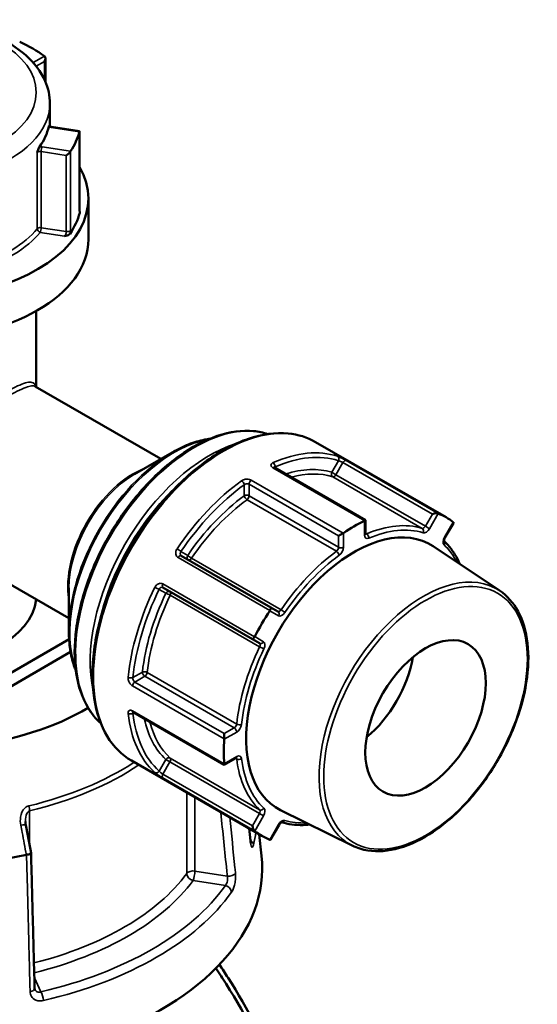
# Model space of a CAD drawing. Header units: millimetres. Extents: x 0 to 926, y 0 to 950.
# Tile 16 of 16: x 742 to 818, y 806 to 950. Entities that reach past the tile are written whole.
import ezdxf

# ---------------------------------------------------------------- set-up
doc = ezdxf.new("R2010")
doc.units = ezdxf.units.MM
doc.layers.add('Visible (ANSI)', color=7, linetype='Continuous', lineweight=50)
doc.layers.add('Visible Narrow (ANSI)', color=7, linetype='Continuous', lineweight=35)

msp = doc.modelspace()

# ---------------------------------------------------------------- linework, layer by layer
at = {"layer": 'Visible (ANSI)'}
for p, q in [((745.925, 944.716), (745.925, 941.278)), ((746.591, 938.058), (746.591, 934.73)), ((750.919, 934.026), (746.833, 934.659)), ((750.953, 922.407), (750.953, 933.987)), ((752.241, 924.137), (752.241, 918.135)), ((744.591, 907.621), (744.591, 896.451)), ((762.868, 885.899), (744.416, 896.552)), ((804.701, 877.335), (785.566, 888.382)), ((759.018, 883.676), (764.538, 886.863)), ((792.903, 876.906), (779.529, 884.627)), ((792.784, 876.838), (792.903, 876.906)), ((792.903, 874.926), (792.903, 876.906)), ((804.549, 874.348), (805.788, 876.496)), ((789.614, 875.007), (788.938, 874.617)), ((749.368, 862.516), (730.916, 873.169)), ((812.565, 866.571), (802.796, 873.08)), ((778.993, 864.118), (765.869, 871.695)), ((749.368, 866.962), (749.368, 860.588)), ((763.169, 867.019), (776.293, 859.442)), ((780.028, 863.52), (778.993, 864.118)), ((734.277, 850.712), (749.401, 859.444)), ((776.293, 859.442), (777.328, 858.844)), ((734.277, 848.711), (749.615, 857.567)), ((758.799, 848.723), (772.173, 841.002)), ((772.173, 845.58), (772.173, 844.799)), ((777.701, 830.57), (758.566, 841.617)), ((772.173, 841.002), (773.888, 841.992)), ((772.173, 841.138), (772.173, 841.002)), ((790.955, 829.141), (780.434, 834.347)), ((778.972, 830.048), (780.211, 832.195)), ((777.305, 830.798), (777.643, 827.648))]:
    msp.add_line(p, q, dxfattribs=at)
for centre, major_axis, ratio, start_param, end_param in [((726.741, 936.139), (24.5, 0), 0.5773503, 0.6807173, 0.890079), ((745.425, 944.428), (-0.354, -0.612), 0.5773503, 1.5707963, 3.0347227), ((726.741, 936.139), (19.85, 0), 0.5773503, 5.888635, 6.1541368), ((726.741, 936.139), (24.5, 0), 0.5773503, 5.916705, 6.1260668), ((750.453, 933.593), (0.491, 0.421), 0.218386, 5.9431984, 6.4682428), ((749.128, 930.737), (-0.491, -0.421), 0.218386, 1.1239395, 2.5878658), ((726.741, 924.137), (25.5, 0), 0.5773503, 2.8224709, 6.6023071), ((726.741, 924.137), (24.5, 0), 0.5773503, 5.9088999, 6.1338719), ((726.741, 918.135), (25.5, 0), 0.5773503, 3.1415927, 6.2831853), ((726.741, 863.834), (-35.749, 0), 0.5773503, 5.2351943, 8.6466792), ((802.951, 877.662), (-0.651, -0.174), 0.3178372, 3.532447, 5.0201288), ((791.201, 853.953), (13.5, 23.383), 0.5773503, 6.2016134, 6.3647572), ((791.201, 853.953), (13.5, 23.383), 0.5773503, 0.7038262, 0.8669701), ((805.151, 876.392), (0.651, 0.174), 0.3178372, 5.9754455, 6.5078106), ((791.201, 853.953), (-11.189, -19.38), 0.5773503, 3.1045263, 6.3202517), ((726.741, 865.835), (17.85, 0), 0.5773503, 3.1415927, 6.2301951), ((791.201, 853.953), (13.5, 23.383), 0.5773503, 1.4892244, 1.6523682), ((778.743, 863.685), (0.25, 0.433), 0.2391463, 4.7955035, 6.2831853), ((776.543, 859.875), (-0.25, -0.433), 0.2391463, 0, 1.4876818), ((791.201, 853.953), (-6.25, -10.825), 0.5773503, 0.9963204, 2.1452723), ((791.201, 853.953), (13.5, 23.383), 0.5773503, 2.2746226, 2.4377664), ((-2141.032, -2087.05), (-2409.457, 15580.337), 0.2116443, 4.8677793, 4.8680463), ((776.543, 831.921), (0.174, -0.651), 0.3178372, 4.4046491, 5.8923309), ((791.201, 853.953), (-13.5, -23.383), 0.5773503, 6.2016134, 6.3647572), ((778.743, 830.651), (-0.174, 0.651), 0.3178372, 2.9169673, 3.4493325), ((726.741, 825.826), (51, 0), 0.5773503, 3.0796893, 6.3450887), ((726.741, 853.832), (-47.999, 0), 0.5773503, 1.7457914, 1.9194001)]:
    msp.add_ellipse(centre, major_axis=major_axis, ratio=ratio, start_param=start_param, end_param=end_param, dxfattribs=at)
msp.add_ellipse((801.694, 847.894), major_axis=(6.25, 10.825), ratio=0.5773503, dxfattribs=at)
for points, knots in [([(706.891, 938.058), (706.891, 939.293), (707.185, 940.522), (708.318, 942.894), (709.193, 944.021), (711.495, 946.135), (712.979, 947.092), (716.371, 948.679), (718.29, 949.299), (722.328, 950.134), (724.445, 950.352), (728.678, 950.374), (730.792, 950.181), (734.83, 949.398), (736.753, 948.806), (740.229, 947.253), (741.78, 946.289), (744.296, 944.046), (745.278, 942.769), (746.346, 940.309), (746.591, 939.185), (746.591, 938.058)], [2.3561945, 2.3561945, 2.3561945, 2.3561945, 2.6252159, 2.6252159, 2.9175575, 2.9175575, 3.2457679, 3.2457679, 3.5830219, 3.5830219, 3.9178045, 3.9178045, 4.2511661, 4.2511661, 4.585798, 4.585798, 4.922996, 4.922996, 5.2521739, 5.2521739, 5.4977871, 5.4977871, 5.4977871, 5.4977871]), ([(746.426, 934.664), (746.437, 934.713), (746.447, 934.748), (746.469, 934.801), (746.48, 934.807), (746.492, 934.801), (746.495, 934.797), (746.499, 934.792)], [0.236796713, 0.236796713, 0.236796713, 0.236796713, 0.258427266, 0.258427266, 0.288047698, 0.288047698, 0.302704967, 0.302704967, 0.302704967, 0.302704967]), ([(746.498, 934.793), (746.498, 934.793), (746.499, 934.791), (746.509, 934.781), (746.522, 934.77), (746.559, 934.746), (746.584, 934.732), (746.647, 934.705), (746.687, 934.691), (746.762, 934.671), (746.797, 934.664), (746.833, 934.659)], [4.33190047, 4.33190047, 4.33190047, 4.33190047, 4.45058959, 4.45058959, 4.65224347, 4.65224347, 4.85502693, 4.85502693, 5.07319941, 5.07319941, 5.23598776, 5.23598776, 5.23598776, 5.23598776]), ([(744.72, 930.874), (744.72, 930.875), (744.721, 930.876), (744.765, 931.018), (744.807, 931.152), (744.885, 931.371), (744.924, 931.471), (745, 931.629), (745.033, 931.688), (745.066, 931.734)], [-0.000316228, -0.000316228, -0.000316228, -0.000316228, 0, 0, 0.044767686, 0.044767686, 0.07633953, 0.07633953, 0.099395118, 0.099395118, 0.099395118, 0.099395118]), ([(750.953, 922.407), (750.953, 922.374), (750.954, 922.343), (750.955, 922.287), (750.957, 922.262), (750.959, 922.218), (750.961, 922.2), (750.964, 922.172), (750.966, 922.163), (750.966, 922.161), (750.966, 922.161), (750.966, 922.161)], [0.631886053, 0.631886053, 0.631886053, 0.631886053, 0.645608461, 0.645608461, 0.659330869, 0.659330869, 0.673053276, 0.673053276, 0.686775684, 0.686775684, 0.688621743, 0.688621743, 0.688621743, 0.688621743]), ([(749.545, 918.965), (749.515, 918.922), (749.469, 918.877), (749.315, 918.778), (749.215, 918.737), (749.004, 918.666), (748.876, 918.635), (748.748, 918.605), (748.747, 918.605), (748.745, 918.605)], [0, 0, 0, 0, 0.02421576, 0.02421576, 0.054334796, 0.054334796, 0.09366276, 0.09366276, 0.094146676, 0.094146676, 0.094146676, 0.094146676]), ([(754.052, 847.1), (753.345, 847.729), (752.726, 848.482), (751.339, 850.775), (750.747, 852.506), (750.144, 856.426), (750.145, 858.624), (750.745, 863.243), (751.347, 865.664), (753.084, 870.481), (754.219, 872.876), (756.908, 877.401), (758.461, 879.532), (761.833, 883.317), (763.651, 884.971), (767.378, 887.634), (769.285, 888.642), (773, 889.895), (774.809, 890.142), (777.202, 889.915), (777.898, 889.77), (778.56, 889.551)], [4.0455237, 4.0455237, 4.0455237, 4.0455237, 4.2346602, 4.2346602, 4.550561, 4.550561, 4.8733582, 4.8733582, 5.1966899, 5.1966899, 5.5194429, 5.5194429, 5.8419749, 5.8419749, 6.1647933, 6.1647933, 6.4881859, 6.4881859, 6.8105719, 6.8105719, 6.9500506, 6.9500506, 6.9500506, 6.9500506]), ([(758.566, 841.617), (757.126, 842.449), (755.913, 843.669), (754.043, 846.77), (753.398, 848.665), (752.744, 852.954), (752.747, 855.357), (753.409, 860.408), (754.068, 863.055), (755.971, 868.322), (757.214, 870.94), (760.156, 875.889), (761.855, 878.218), (765.543, 882.356), (767.531, 884.163), (771.604, 887.073), (773.688, 888.174), (777.744, 889.543), (779.718, 889.812), (782.999, 889.502), (784.361, 889.078), (785.566, 888.382)], [3.9269908, 3.9269908, 3.9269908, 3.9269908, 4.235668, 4.235668, 4.5519624, 4.5519624, 4.8745365, 4.8745365, 5.1975793, 5.1975793, 5.5200925, 5.5200925, 5.8424049, 5.8424049, 6.1649799, 6.1649799, 6.4880807, 6.4880807, 6.8102718, 6.8102718, 7.0685835, 7.0685835, 7.0685835, 7.0685835]), ([(764.538, 886.863), (765.339, 887.325), (766.142, 887.716), (767.735, 888.345), (768.525, 888.582), (769.56, 888.791), (769.818, 888.835), (770.075, 888.869)], [0, 0, 0, 0, 0.15707963, 0.15707963, 0.31415927, 0.31415927, 0.36693622, 0.36693622, 0.36693622, 0.36693622]), ([(779.529, 884.627), (779.51, 884.638), (779.495, 884.649), (779.472, 884.666), (779.466, 884.673), (779.461, 884.677), (779.461, 884.678), (779.461, 884.678)], [0, 0, 0, 0, 0.015718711, 0.015718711, 0.031437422, 0.031437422, 0.037927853, 0.037927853, 0.037927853, 0.037927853]), ([(792.912, 874.851), (792.912, 874.851), (792.912, 874.851), (792.91, 874.857), (792.908, 874.865), (792.904, 874.889), (792.903, 874.906), (792.903, 874.926)], [4.33190047, 4.33190047, 4.33190047, 4.33190047, 4.39822972, 4.39822972, 4.55530935, 4.55530935, 4.71238898, 4.71238898, 4.71238898, 4.71238898]), ([(804.418, 873.826), (804.418, 873.826), (804.418, 873.826), (804.417, 873.827), (804.414, 873.836), (804.409, 873.87), (804.408, 873.893), (804.41, 873.951), (804.414, 873.986), (804.431, 874.067), (804.444, 874.113), (804.479, 874.211), (804.502, 874.262), (804.535, 874.325), (804.542, 874.337), (804.549, 874.348)], [4.3319005, 4.3319005, 4.3319005, 4.3319005, 4.3457389, 4.3457389, 4.5617435, 4.5617435, 4.7609511, 4.7609511, 4.9713763, 4.9713763, 5.1989711, 5.1989711, 5.4409244, 5.4409244, 5.4977871, 5.4977871, 5.4977871, 5.4977871]), ([(806.756, 870.441), (806.62, 870.754), (806.473, 871.057), (806.052, 871.832), (805.76, 872.285), (805.125, 873.115), (804.783, 873.493), (804.415, 873.836)], [5.09424924, 5.09424924, 5.09424924, 5.09424924, 5.15748068, 5.15748068, 5.26226592, 5.26226592, 5.36517561, 5.36517561, 5.36517561, 5.36517561]), ([(812.565, 866.571), (813.675, 865.831), (814.596, 864.788), (815.993, 862.188), (816.455, 860.615), (816.865, 857.089), (816.803, 855.127), (816.157, 851.035), (815.572, 848.905), (813.943, 844.693), (812.9, 842.612), (810.462, 838.705), (809.067, 836.879), (806.06, 833.663), (804.449, 832.274), (801.164, 830.075), (799.491, 829.266), (796.253, 828.328), (794.686, 828.196), (792.436, 828.548), (791.666, 828.79), (790.955, 829.141)], [0.8224645, 0.8224645, 0.8224645, 0.8224645, 1.1286753, 1.1286753, 1.4453825, 1.4453825, 1.7688538, 1.7688538, 2.09259, 2.09259, 2.415681, 2.415681, 2.7385864, 2.7385864, 3.0618829, 3.0618829, 3.3858028, 3.3858028, 3.707937, 3.707937, 3.8899244, 3.8899244, 3.8899244, 3.8899244]), ([(750.399, 854.79), (750.301, 855.029), (750.209, 855.275), (749.873, 856.275), (749.683, 857.078), (749.431, 858.772), (749.368, 859.663), (749.368, 860.588)], [4.34545276, 4.34545276, 4.34545276, 4.34545276, 4.39822972, 4.39822972, 4.55530935, 4.55530935, 4.71238898, 4.71238898, 4.71238898, 4.71238898]), ([(758.722, 848.757), (758.722, 848.757), (758.723, 848.757), (758.729, 848.755), (758.738, 848.753), (758.764, 848.742), (758.78, 848.734), (758.799, 848.723)], [0.11958398, 0.11958398, 0.11958398, 0.11958398, 0.126075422, 0.126075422, 0.141794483, 0.141794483, 0.157513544, 0.157513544, 0.157513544, 0.157513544]), ([(773.888, 841.992), (773.905, 842.002), (773.921, 842.009), (773.944, 842.018), (773.952, 842.02), (773.957, 842.021), (773.958, 842.021), (773.958, 842.021)], [0, 0, 0, 0, 0.15707963, 0.15707963, 0.31415927, 0.31415927, 0.38048852, 0.38048852, 0.38048852, 0.38048852]), ([(743.053, 832.145), (743.046, 832.181), (743.04, 832.217), (743.03, 832.288), (743.025, 832.323), (743.017, 832.394), (743.013, 832.43), (743.008, 832.5), (743.006, 832.535), (743.003, 832.605), (743.002, 832.64), (743.002, 832.674)], [0, 0, 0, 0, 0.014604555, 0.014604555, 0.02920911, 0.02920911, 0.043813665, 0.043813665, 0.05841822, 0.05841822, 0.073022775, 0.073022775, 0.073022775, 0.073022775]), ([(780.211, 832.195), (780.241, 832.246), (780.274, 832.295), (780.343, 832.383), (780.379, 832.421), (780.447, 832.484), (780.479, 832.508), (780.532, 832.543), (780.555, 832.554), (780.586, 832.567), (780.596, 832.569), (780.598, 832.569), (780.598, 832.569), (780.598, 832.569)], [5.4977871, 5.4977871, 5.4977871, 5.4977871, 5.7468389, 5.7468389, 5.9909499, 5.9909499, 6.221046, 6.221046, 6.4325585, 6.4325585, 6.6317891, 6.6317891, 6.6636738, 6.6636738, 6.6636738, 6.6636738]), ([(780.588, 832.567), (781.069, 832.42), (781.568, 832.313), (782.604, 832.177), (783.142, 832.151), (784.023, 832.174), (784.359, 832.198), (784.699, 832.237)], [2.48880603, 2.48880603, 2.48880603, 2.48880603, 2.59171571, 2.59171571, 2.69650095, 2.69650095, 2.75973239, 2.75973239, 2.75973239, 2.75973239]), ([(776.069, 829.462), (776.069, 829.462), (776.067, 829.467), (776.059, 829.493), (776.051, 829.522), (776.033, 829.61), (776.022, 829.673), (776.005, 829.793), (775.999, 829.842), (775.994, 829.894)], [0.20812264, 0.20812264, 0.20812264, 0.20812264, 0.22489111, 0.22489111, 0.25432414, 0.25432414, 0.2919232, 0.2919232, 0.31481354, 0.31481354, 0.31481354, 0.31481354]), ([(743.825, 828.057), (743.827, 828.047), (743.825, 828.036), (743.804, 827.999), (743.767, 827.971), (743.65, 827.915), (743.572, 827.887), (743.383, 827.835), (743.277, 827.811), (743.161, 827.791)], [-0.13081301, -0.13081301, -0.13081301, -0.13081301, -0.11409174, -0.11409174, -0.0754562, -0.0754562, -0.03695796, -0.03695796, 0, 0, 0, 0]), ([(744.347, 808.197), (744.312, 809.521), (744.278, 810.844), (744.208, 813.491), (744.173, 814.815), (744.104, 817.462), (744.069, 818.786), (744, 821.433), (743.965, 822.756), (743.895, 825.403), (743.861, 826.727), (743.826, 828.051)], [1.2046153, 1.2046153, 1.2046153, 1.2046153, 1.665167, 1.665167, 2.1257187, 2.1257187, 2.5862704, 2.5862704, 3.0468221, 3.0468221, 3.5073737, 3.5073737, 3.5073737, 3.5073737]), ([(770.942, 811.139), (771.453, 810.381), (771.951, 809.619), (775.521, 803.979), (778.047, 798.994), (781.265, 790.478), (782.226, 786.857), (782.677, 783.562), (783.128, 780.266), (783.07, 777.298), (782.156, 773.214), (781.606, 771.818), (780.131, 769.439), (779.206, 768.455), (777.889, 767.538), (777.66, 767.393), (777.423, 767.256)], [-2.2690602, -2.2690602, -2.2690602, -2.2690602, -2.2090074, -2.2090074, -1.8262723, -1.8262723, -1.5205589, -1.5205589, -1.5205589, -1.2148456, -1.2148456, -1.0227075, -1.0227075, -0.8305694, -0.8305694, -0.7914863, -0.7914863, -0.7914863, -0.7914863]), ([(782.977, 781.276), (782.978, 782.625), (782.87, 784.056), (782.654, 785.555), (782.195, 788.729), (781.248, 792.207), (778.117, 800.361), (775.678, 805.116), (772.308, 810.393), (771.888, 811.033), (771.459, 811.669)], [1.37617471, 1.37617471, 1.37617471, 1.37617471, 1.52055895, 1.52055895, 1.52055895, 1.8262723, 1.8262723, 2.20900739, 2.20900739, 2.26203207, 2.26203207, 2.26203207, 2.26203207]), ([(744.385, 808.021), (744.381, 808.03), (744.377, 808.04), (744.37, 808.06), (744.366, 808.07), (744.36, 808.092), (744.358, 808.104), (744.353, 808.128), (744.351, 808.141), (744.348, 808.168), (744.348, 808.183), (744.347, 808.197)], [0.24445822, 0.24445822, 0.24445822, 0.24445822, 0.258529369, 0.258529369, 0.272600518, 0.272600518, 0.286671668, 0.286671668, 0.300742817, 0.300742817, 0.314813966, 0.314813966, 0.314813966, 0.314813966])]:
    msp.add_open_spline(points, degree=3, knots=knots, dxfattribs=at)
for points in [[(745.814, 945.015), (745.803, 945.025), (745.791, 945.033), (745.78, 945.041)], [(750.939, 933.926), (750.942, 933.936), (750.944, 933.945), (750.947, 933.954)], [(749.595, 931.039), (749.601, 931.05), (749.607, 931.061), (749.614, 931.07)], [(750.966, 922.163), (750.979, 922.116), (750.978, 922.072), (750.968, 922.032)], [(803.556, 877.893), (803.548, 877.896), (803.54, 877.899), (803.532, 877.902)], [(792.784, 876.838), (792.775, 876.832), (792.766, 876.827), (792.756, 876.823)], [(805.774, 876.608), (805.768, 876.613), (805.762, 876.617), (805.756, 876.622)], [(789.645, 875.026), (789.635, 875.02), (789.625, 875.014), (789.614, 875.007)], [(778.867, 863.662), (778.86, 863.65), (778.853, 863.638), (778.845, 863.626)], [(776.645, 859.816), (776.639, 859.803), (776.632, 859.791), (776.625, 859.779)], [(772.173, 844.799), (772.173, 844.786), (772.173, 844.774), (772.172, 844.763)], [(772.172, 841.17), (772.173, 841.159), (772.173, 841.149), (772.173, 841.138)], [(775.994, 829.894), (775.934, 830.483), (775.874, 831.071), (775.813, 831.659)], [(776.625, 831.298), (776.632, 831.293), (776.639, 831.288), (776.645, 831.283)], [(778.845, 830.013), (778.853, 830.01), (778.86, 830.007), (778.867, 830.004)], [(743.137, 827.787), (743.145, 827.788), (743.153, 827.79), (743.161, 827.791)]]:
    msp.add_open_spline(points, degree=3, dxfattribs=at)
at = {"layer": 'Visible Narrow (ANSI)'}
for p, q in [((745.78, 945.041), (744.123, 944.084)), ((744.583, 943.533), (745.778, 944.224)), ((745.778, 944.224), (745.778, 941.607)), ((746.757, 934.573), (750.939, 933.926)), ((750.947, 933.954), (750.947, 922.362)), ((744.72, 930.874), (744.72, 919.688)), ((745.302, 931.03), (748.999, 930.458)), ((745.302, 919.844), (745.302, 931.03)), ((749.614, 931.07), (745.432, 931.717)), ((749.595, 919.447), (749.595, 931.039)), ((748.999, 930.458), (748.999, 919.272)), ((748.999, 919.272), (745.302, 919.844)), ((745.173, 919.157), (748.745, 918.605)), ((779.308, 884.618), (792.784, 876.838)), ((779.632, 884.568), (779.632, 884.723)), ((788.923, 885.643), (787.938, 883.938)), ((788.542, 883.59), (789.577, 885.384)), ((789.577, 885.384), (802.701, 877.807)), ((803.532, 877.902), (790.056, 885.683)), ((788.542, 883.59), (787.938, 883.938)), ((788.076, 883.286), (801.2, 875.709)), ((801.666, 876.013), (788.542, 883.59)), ((775.107, 882.11), (775.107, 880.503)), ((775.814, 882.194), (788.938, 874.617)), ((775.814, 880.503), (775.814, 882.194)), ((789.614, 875.007), (776.138, 882.788)), ((788.938, 872.926), (775.814, 880.503)), ((775.506, 879.92), (788.63, 872.343)), ((802.701, 877.807), (801.666, 876.013)), ((802.269, 875.664), (803.556, 877.893)), ((792.756, 876.823), (792.756, 874.722)), ((802.269, 875.664), (801.666, 876.013)), ((805.756, 876.622), (804.469, 874.394)), ((788.938, 874.617), (788.938, 872.926)), ((789.645, 872.926), (789.645, 875.026)), ((793.064, 874.903), (792.903, 874.996)), ((804.549, 874.348), (804.469, 874.394)), ((766.801, 871.735), (765.817, 872.303)), ((765.39, 871.442), (778.867, 863.662)), ((780.494, 863.754), (767.37, 871.331)), ((776.625, 859.779), (763.149, 867.56)), ((762.617, 866.76), (763.601, 866.192)), ((764.235, 865.901), (777.359, 858.324)), ((778.845, 863.626), (780.132, 862.883)), ((777.932, 859.073), (776.645, 859.816)), ((760.161, 854.615), (758.768, 853.811)), ((773.989, 846.983), (760.865, 854.56)), ((759.049, 853.157), (760.514, 854.003)), ((772.173, 845.58), (759.049, 853.157)), ((760.514, 854.003), (773.638, 846.426)), ((758.697, 852.579), (772.173, 844.799)), ((772.173, 841.138), (758.697, 848.919)), ((758.768, 848.586), (758.903, 848.663)), ((772.172, 844.763), (773.992, 845.813)), ((773.638, 846.426), (772.173, 845.58)), ((763.601, 841.785), (762.617, 840.08)), ((763.169, 839.643), (764.205, 841.437)), ((763.601, 841.785), (764.205, 841.437)), ((764.205, 841.437), (777.328, 833.859)), ((777.359, 834.414), (764.235, 841.991)), ((773.992, 842.221), (772.172, 841.17)), ((773.828, 841.957), (773.989, 841.864)), ((763.149, 839.079), (776.625, 831.298)), ((776.293, 832.066), (763.169, 839.643)), ((766.672, 836.937), (766.672, 825.066)), ((767.852, 825.399), (767.852, 836.256)), ((743.613, 829.179), (743.613, 834.235)), ((777.328, 833.859), (776.293, 832.066)), ((776.645, 831.283), (777.932, 833.511)), ((777.328, 833.859), (777.932, 833.511)), ((780.132, 832.241), (778.845, 830.013)), ((780.132, 832.241), (780.211, 832.195)), ((772.618, 824.662), (767.852, 825.399)), ((767.594, 824.025), (772.327, 823.293)), ((745.271, 807.672), (744.306, 809.75))]:
    msp.add_line(p, q, dxfattribs=at)
for centre, major_axis in [((726.741, 939.691), (17.85, 0)), ((801.694, 847.894), (10.563, 18.295))]:
    msp.add_ellipse(centre, major_axis=major_axis, ratio=0.5773503, dxfattribs=at)
for centre, major_axis, ratio, start_param, end_param in [((726.741, 938.058), (-19.85, 0), 0.5773503, 0, 3.1415927), ((747.016, 935.13), (1, 0), 0.5773503, 4.0814219, 4.4505896), ((746.757, 934.164), (0.076, 0.494), 0.2113249, 0, 0.6319143), ((745.173, 930.751), (0.5, 0), 0.5773503, 1.3089969, 2.7039499), ((745.173, 931.16), (-1, 0), 0.5773503, 4.4505896, 4.8197572), ((745.432, 931.309), (-0.076, -0.494), 0.2113249, 3.773507, 5.3443033), ((750.453, 922.407), (0.5, 0), 0.5773503, 6.1282559, 6.2831853), ((726.741, 924.545), (-19.85, 0), 0.5773503, 2.0498124, 2.7039499), ((745.173, 919.565), (-0.5, 0), 0.5773503, 4.4505896, 5.8455425), ((745.173, 919.565), (0.388, -0.315), 0.7395444, 3.6815352, 5.2523316), ((745.173, 919.565), (0.076, 0.494), 0.2113249, 3.773507, 5.3443033), ((749.128, 919.551), (0.5, 0), 0.5773503, 4.4505896, 5.9145159), ((726.741, 924.137), (20.35, 0), 0.5773503, 5.178686, 5.8455425), ((767.824, 867.449), (-12.344, -21.381), 0.5773503, 3.2657463, 6.1590317), ((772.066, 865), (-13.5, -23.383), 0.5773503, 3.1415927, 6.2831853), ((764.788, 869.202), (10.8, 18.706), 0.5773503, 0.4506307, 2.6909619), ((769.945, 866.224), (-12.344, -21.381), 0.5773503, 3.6981998, 5.7265782), ((764.538, 869.346), (-10.727, -18.579), 0.5773503, 3.9269908, 5.4977871), ((777.016, 862.142), (13.5, 23.383), 0.5773503, 0.1210501, 0.664348), ((777.37, 861.938), (13.25, 22.95), 0.5773503, 0.1210501, 0.664348), ((788.569, 885.847), (0.155, 0.475), 0.8105218, 4.5432477, 6.114044), ((779.279, 884.194), (0.25, 0.433), 0.5773503, 0, 0.7022836), ((779.279, 884.927), (0.2, -0.458), 0.6428432, 0.8537091, 2.4245054), ((777.37, 861.938), (12.273, 21.258), 0.5773503, 0.130736, 0.565195), ((789.827, 885.239), (0.25, 0.433), 0.5773503, 0.0831145, 1.5707963), ((758.768, 872.678), (-6.75, -11.691), 0.5773503, 3.7516019, 5.673176), ((759.018, 872.533), (6.823, 11.818), 0.5773503, 0.7853982, 2.3561945), ((777.723, 861.734), (12.023, 20.825), 0.5773503, 0.130736, 0.5315086), ((788.292, 883.734), (-0.148, -0.478), 0.8095288, 4.5300738, 6.1008701), ((788.292, 883.734), (-0.25, -0.433), 0.5773503, 0.130736, 1.5707963), ((770.299, 866.02), (12.094, 20.948), 0.5773503, 1.0459253, 2.0956674), ((777.016, 862.142), (-13.5, -23.383), 0.5773503, 4.0480409, 4.5913389), ((777.37, 861.938), (13.25, 22.95), 0.5773503, 0.9064483, 1.4497462), ((774.753, 882.314), (-0.292, 0.406), 0.5034077, 3.873368, 5.4441644), ((776.167, 882.398), (-0.25, -0.433), 0.5773503, 4.0101053, 5.4977871), ((777.37, 861.938), (-12.273, -21.258), 0.5773503, 4.0577268, 4.581653), ((775.46, 880.299), (-0.5, 0), 0.5773503, 3.9269908, 5.4977871), ((775.46, 880.299), (0.295, -0.404), 0.4971577, 3.8696363, 5.4404327), ((775.46, 880.299), (0.25, 0.433), 0.5773503, 4.0577268, 5.4977871), ((777.723, 861.734), (12.023, 20.825), 0.5773503, 0.9161341, 1.4400603), ((790.847, 854.157), (12.023, 20.825), 0.5773503, 0.130736, 0.6546622), ((801.416, 876.157), (-0.25, -0.433), 0.5773503, 0.130736, 1.5707963), ((792.403, 874.926), (0.5, 0), 0.5773503, 5.4977871, 6.2831853), ((793.463, 875.13), (-0.5, -0.866), 0.5773503, 5.4977871, 6.9378475), ((793.11, 875.334), (-0.25, -0.433), 0.5773503, 0.1679057, 0.6546622), ((793.018, 874.472), (0.196, -0.46), 0.6476889, 0.859892, 2.4306883), ((791.201, 853.953), (11.773, 20.392), 0.5773503, 0.130736, 0.6546622), ((800.985, 875.261), (0.148, 0.478), 0.8095288, 4.5300738, 6.1008701), ((801.769, 875.953), (-0.5, -0.866), 0.5773503, 0.130736, 1.5707963), ((804.969, 874.105), (-0.5, -0.866), 0.5773503, 4.712389, 6.1524493), ((804.055, 873.489), (0.34, 0.367), 0.8095288, 4.8947041, 6.2103221), ((791.201, 853.953), (11.773, 20.392), 0.5773503, 5.9297014, 6.1524493), ((765.463, 872.507), (0.414, -0.28), 0.0985958, 0.6189462, 2.1897425), ((765.619, 871.262), (0.25, 0.433), 0.5773503, 0, 1.4876818), ((767.155, 871.531), (-0.25, -0.433), 0.8164966, 4.712389, 6.2831853), ((767.155, 871.531), (-0.413, 0.282), 0.1064417, 0.6195256, 2.1903219), ((790.847, 854.157), (-12.023, -20.825), 0.5773503, 4.0577268, 4.581653), ((791.201, 853.953), (11.773, 20.392), 0.5773503, 0.9161341, 1.4400603), ((788.584, 872.722), (-0.25, -0.433), 0.5773503, 0.9161341, 2.3561945), ((788.676, 871.965), (-0.295, 0.404), 0.4971577, 3.8696363, 5.4404327), ((789.291, 873.13), (0.5, 0), 0.5773503, 3.9269908, 5.4977871), ((788.938, 872.517), (0.5, 0.866), 0.5773503, 4.0577268, 5.4977871), ((767.155, 871.531), (-0.25, -0.433), 0.5773503, 0, 1.4400603), ((801.359, 848.088), (10.812, 18.728), 0.5773503, 6.2461189, 9.4618443), ((763.419, 867.452), (-0.25, -0.433), 0.5773503, 4.7955035, 6.2831853), ((777.016, 862.142), (-13.5, -23.383), 0.5773503, 4.8334391, 5.376737), ((777.37, 861.938), (13.25, 22.95), 0.5773503, 1.6918465, 2.2351444), ((777.37, 861.938), (-12.273, -21.258), 0.5773503, 4.843125, 5.3670512), ((777.723, 861.734), (12.023, 20.825), 0.5773503, 1.7015323, 2.2254585), ((762.263, 866.965), (-0.449, 0.219), 0.0985958, 0.9518502, 2.5226465), ((763.955, 865.988), (0.25, 0.433), 0.8164966, 0, 1.5707963), ((763.955, 865.988), (0.451, -0.217), 0.1064417, 0.9512708, 2.5220671), ((763.955, 865.988), (0.25, 0.433), 0.5773503, 4.843125, 6.2831853), ((780.278, 863.953), (-0.25, -0.433), 0.5773503, 0, 1.4400603), ((779.778, 863.087), (0.25, 0.433), 0.8164966, 4.712389, 6.2831853), ((780.632, 863.749), (-0.5, -0.866), 0.5773503, 0, 1.4400603), ((780.709, 863.554), (0.413, -0.282), 0.1064417, 0.6195256, 2.1903219), ((777.578, 859.277), (-0.25, -0.433), 0.8164966, 0, 1.5707963), ((777.078, 858.411), (0.25, 0.433), 0.5773503, 4.843125, 6.2831853), ((777.432, 858.207), (0.5, 0.866), 0.5773503, 4.843125, 6.2831853), ((790.847, 854.157), (-12.023, -20.825), 0.5773503, 4.843125, 5.3670512), ((791.201, 853.953), (11.773, 20.392), 0.5773503, 1.7015323, 2.2254585), ((777.639, 858.238), (-0.451, 0.217), 0.1064417, 0.9512708, 2.5220671), ((760.514, 854.411), (-0.497, 0.053), 0.4971577, 3.9843453, 5.5551416), ((760.514, 854.411), (0.25, -0.433), 0.5773503, 3.9269908, 5.4977871), ((760.514, 854.411), (0.25, 0.433), 0.5773503, 3.9269908, 5.3670512), ((758.415, 854.015), (0.498, -0.049), 0.5034077, 3.9806136, 5.5514099), ((759.049, 852.749), (-0.25, -0.433), 0.5773503, 3.9269908, 5.4146726), ((758.415, 848.79), (-0.497, -0.056), 0.6428432, 0.7170873, 2.2878836), ((777.016, 862.142), (-13.5, -23.383), 0.5773503, 5.6188373, 6.1621352), ((759.049, 849.156), (-0.25, -0.433), 0.5773503, 5.5809017, 6.2831853), ((777.37, 861.938), (-13.25, -22.95), 0.5773503, 5.6188373, 6.1621352), ((777.37, 861.938), (-12.273, -21.258), 0.5773503, 5.7179903, 6.1524493), ((777.723, 861.734), (-12.023, -20.825), 0.5773503, 5.7516767, 6.1524493), ((773.638, 846.834), (-0.25, -0.433), 0.5773503, 0.7853982, 2.2254585), ((774.339, 847.132), (0.497, -0.053), 0.4971577, 3.9843453, 5.5551416), ((773.992, 846.63), (0.5, 0.866), 0.5773503, 3.9269908, 5.3670512), ((773.638, 846.017), (-0.25, 0.433), 0.5773503, 3.9269908, 5.4977871), ((726.741, 857.867), (-43.057, 0), 0.5773503, 1.9705754, 2.4166558), ((763.955, 841.581), (0.34, 0.367), 0.8095288, 0.1823152, 1.7531115), ((763.955, 841.581), (0.25, 0.433), 0.5773503, 4.712389, 6.1524493), ((773.638, 842.425), (0.25, -0.433), 0.5773503, 0, 0.7853982), ((773.638, 841.608), (0.25, 0.433), 0.5773503, 5.6285231, 6.1152796), ((774.339, 842.119), (-0.496, -0.06), 0.6476889, 0.7109043, 2.2817007), ((790.847, 854.157), (-12.023, -20.825), 0.5773503, 5.6285231, 6.1524493), ((773.992, 841.404), (0.5, 0.866), 0.5773503, 5.6285231, 7.0685835), ((791.201, 853.953), (-11.773, -20.392), 0.5773503, 5.6285231, 6.1524493), ((726.741, 857.29), (43.35, 0), 0.5773503, 5.112168, 5.5741892), ((762.263, 840.284), (-0.334, -0.372), 0.8105218, 0.1691413, 1.7399376), ((763.419, 839.498), (-0.25, -0.433), 0.5773503, 4.712389, 6.2000708), ((743.224, 834.767), (0.237, -0.972), 0.3177926, 0.9161026, 1.7015008), ((777.078, 834.004), (0.25, 0.433), 0.5773503, 4.712389, 6.1524493), ((777.639, 834.825), (-0.34, -0.367), 0.8095288, 0.1823152, 1.7531115), ((777.432, 833.8), (0.5, 0.866), 0.5773503, 4.712389, 6.1524493), ((780.632, 831.952), (0.5, 0.866), 0.5773503, 0.130736, 1.5707963), ((780.709, 833.053), (-0.148, -0.478), 0.8095288, 0.0728632, 1.3884812), ((791.201, 853.953), (-11.773, -20.392), 0.5773503, 0.130736, 0.3534839), ((742.071, 831.96), (0.983, 0.186), 0.1515234, 0, 1.2895813), ((726.741, 833.246), (50.205, 0), 0.5773503, 6.1456672, 6.208609), ((774.999, 829.793), (0.995, 0.102), 0.5566555, 6.0469779, 6.2831853), ((775.485, 829.28), (0.972, -0.233), 0.8087883, 0.2787585, 1.2285119), ((767.594, 824.842), (-1, 0), 0.5773503, 4.4505896, 5.8834062), ((767.594, 824.842), (0.153, 0.988), 0.2113249, 3.773507, 5.3443033), ((726.741, 834.808), (-43.35, 0), 0.5773503, 1.9865673, 2.7418136), ((726.741, 833.991), (44.35, 0), 0.5773503, 5.1191525, 5.8834062), ((767.594, 824.842), (0.807, -0.591), 0.7521134, 3.6447682, 5.2155645), ((772.877, 825.22), (0.995, 0.102), 0.5566555, 4.3927873, 5.8801894), ((726.741, 833.991), (49.209, 0), 0.5773503, 5.0984697, 5.8971046), ((772.327, 822.476), (-0.818, 0.576), 0.7563959, 3.7181962, 5.2017261), ((726.741, 833.246), (50.205, 0), 0.5773503, 5.0984697, 5.8971046), ((743.347, 808.171), (1, 0.026), 0.5061606, 5.0433355, 6.2831853), ((745.271, 806.855), (0.228, -0.974), 0.3074604, 1.0061095, 2.4896394)]:
    msp.add_ellipse(centre, major_axis=major_axis, ratio=ratio, start_param=start_param, end_param=end_param, dxfattribs=at)
for points, knots in [([(750.947, 922.362), (750.947, 922.309), (750.948, 922.26), (750.953, 922.145), (750.959, 922.085), (750.967, 922.038), (750.968, 922.035), (750.968, 922.032)], [0.631886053, 0.631886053, 0.631886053, 0.631886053, 0.651255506, 0.651255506, 0.68224663, 0.68224663, 0.684271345, 0.684271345, 0.684271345, 0.684271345]), ([(748.999, 919.272), (748.999, 919.246), (748.997, 919.218), (748.99, 919.142), (748.981, 919.093), (748.954, 918.978), (748.933, 918.912), (748.873, 918.772), (748.83, 918.701), (748.772, 918.631), (748.758, 918.617), (748.745, 918.605)], [-0.63188605, -0.63188605, -0.63188605, -0.63188605, -0.61251883, -0.61251883, -0.58153129, -0.58153129, -0.54124748, -0.54124748, -0.48887853, -0.48887853, -0.47412916, -0.47412916, -0.47412916, -0.47412916]), ([(749.545, 918.965), (749.546, 918.972), (749.547, 918.978), (749.567, 919.086), (749.58, 919.186), (749.592, 919.338), (749.595, 919.395), (749.595, 919.447)], [0.579500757, 0.579500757, 0.579500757, 0.579500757, 0.58153129, 0.58153129, 0.612518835, 0.612518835, 0.63188605, 0.63188605, 0.63188605, 0.63188605]), ([(744.506, 896.502), (744.417, 896.869), (744.248, 897.073), (743.575, 897.233), (742.994, 897.103), (741.309, 896.395), (740.194, 895.807), (737.591, 894.268), (736.117, 893.324), (733.237, 891.319), (731.831, 890.267), (729.409, 888.206), (728.36, 887.205), (726.652, 885.131), (725.974, 884.056), (725.358, 882.17), (725.245, 881.41), (725.3, 880.042), (725.413, 879.438), (726.139, 877.18), (727.26, 875.665), (729.905, 873.292), (731.436, 872.398), (733.083, 871.892), (733.129, 871.879), (733.175, 871.865)], [-7.8216139, -7.8216139, -7.8216139, -7.8216139, -7.4202096, -7.4202096, -6.9153109, -6.9153109, -6.405472, -6.405472, -5.8926157, -5.8926157, -5.3969798, -5.3969798, -4.9600408, -4.9600408, -4.5445233, -4.5445233, -4.282892, -4.282892, -4.0766873, -4.0766873, -3.4904915, -3.4904915, -2.9204118, -2.9204118, -2.9041524, -2.9041524, -2.9041524, -2.9041524]), ([(730.916, 873.168), (730.22, 873.57), (729.558, 874.043), (727.594, 875.745), (726.461, 877.218), (725.727, 879.405), (725.613, 879.989), (725.557, 881.308), (725.672, 882.04), (726.294, 883.851), (726.979, 884.879), (728.703, 886.863), (729.759, 887.82), (732.195, 889.795), (733.606, 890.807), (736.488, 892.747), (737.958, 893.668), (740.541, 895.188), (741.642, 895.78), (743.289, 896.52), (743.849, 896.678), (744.284, 896.611), (744.355, 896.588), (744.416, 896.553)], [3.2244716, 3.2244716, 3.2244716, 3.2244716, 3.4904915, 3.4904915, 4.0766873, 4.0766873, 4.282892, 4.282892, 4.5445233, 4.5445233, 4.9600408, 4.9600408, 5.3969798, 5.3969798, 5.8926157, 5.8926157, 6.405472, 6.405472, 6.9153109, 6.9153109, 7.4202096, 7.4202096, 7.5361841, 7.5361841, 7.5361841, 7.5361841]), ([(790.056, 885.683), (790.02, 885.703), (789.982, 885.725), (789.778, 885.839), (789.583, 885.942), (789.25, 886.105), (789.109, 886.169), (788.913, 886.25), (788.845, 886.276), (788.787, 886.295)], [-0.15751415, -0.15751415, -0.15751415, -0.15751415, -0.14237321, -0.14237321, -0.07909623, -0.07909623, -0.03042163, -0.03042163, 0, 0, 0, 0]), ([(779.321, 885.357), (779.292, 885.344), (779.264, 885.33), (779.127, 885.25), (779.054, 885.167), (779.01, 885.006), (779.018, 884.933), (779.082, 884.807), (779.126, 884.753), (779.22, 884.674), (779.262, 884.645), (779.308, 884.618)], [-0.15751281, -0.15751281, -0.15751281, -0.15751281, -0.14497947, -0.14497947, -0.0918884, -0.0918884, -0.05104911, -0.05104911, -0.01963427, -0.01963427, 0, 0, 0, 0]), ([(779.505, 884.642), (779.522, 884.668), (779.552, 884.691), (779.604, 884.714), (779.618, 884.719), (779.632, 884.723)], [0.106219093, 0.106219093, 0.106219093, 0.106219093, 0.14497947, 0.14497947, 0.15751281, 0.15751281, 0.15751281, 0.15751281]), ([(788.923, 885.643), (788.954, 885.639), (788.99, 885.632), (789.094, 885.604), (789.167, 885.578), (789.339, 885.508), (789.438, 885.46), (789.541, 885.404), (789.56, 885.394), (789.577, 885.384)], [0, 0, 0, 0, 0.03042163, 0.03042163, 0.07909623, 0.07909623, 0.14237321, 0.14237321, 0.15751415, 0.15751415, 0.15751415, 0.15751415]), ([(776.138, 882.788), (775.977, 882.881), (775.759, 882.934), (775.348, 882.937), (775.16, 882.905), (774.888, 882.804), (774.792, 882.754), (774.711, 882.695)], [-0.15751354, -0.15751354, -0.15751354, -0.15751354, -0.08933205, -0.08933205, -0.03435848, -0.03435848, 0, 0, 0, 0]), ([(775.107, 882.11), (775.147, 882.145), (775.194, 882.175), (775.328, 882.236), (775.421, 882.258), (775.625, 882.265), (775.734, 882.24), (775.814, 882.194)], [0, 0, 0, 0, 0.03435848, 0.03435848, 0.08933205, 0.08933205, 0.15751354, 0.15751354, 0.15751354, 0.15751354]), ([(765.245, 872.703), (765.224, 872.671), (765.204, 872.638), (765.099, 872.447), (765.051, 872.274), (765.044, 871.982), (765.067, 871.861), (765.15, 871.672), (765.201, 871.599), (765.301, 871.502), (765.344, 871.469), (765.39, 871.442)], [-0.15751275, -0.15751275, -0.15751275, -0.15751275, -0.14614787, -0.14614787, -0.09262893, -0.09262893, -0.05146052, -0.05146052, -0.01979251, -0.01979251, 0, 0, 0, 0]), ([(765.869, 871.695), (765.846, 871.709), (765.824, 871.725), (765.775, 871.773), (765.75, 871.809), (765.71, 871.901), (765.701, 871.96), (765.709, 872.1), (765.737, 872.183), (765.794, 872.273), (765.805, 872.288), (765.817, 872.303)], [0, 0, 0, 0, 0.01979251, 0.01979251, 0.05146052, 0.05146052, 0.09262893, 0.09262893, 0.14614787, 0.14614787, 0.15751275, 0.15751275, 0.15751275, 0.15751275]), ([(763.149, 867.56), (763.113, 867.58), (763.076, 867.598), (762.875, 867.667), (762.688, 867.657), (762.381, 867.526), (762.255, 867.431), (762.086, 867.234), (762.03, 867.148), (761.985, 867.056)], [-0.15751415, -0.15751415, -0.15751415, -0.15751415, -0.14237321, -0.14237321, -0.07909623, -0.07909623, -0.03042163, -0.03042163, 0, 0, 0, 0]), ([(762.617, 866.76), (762.636, 866.808), (762.66, 866.851), (762.737, 866.952), (762.796, 867), (762.942, 867.067), (763.033, 867.073), (763.132, 867.038), (763.151, 867.029), (763.169, 867.019)], [0, 0, 0, 0, 0.03042163, 0.03042163, 0.07909623, 0.07909623, 0.14237321, 0.14237321, 0.15751415, 0.15751415, 0.15751415, 0.15751415]), ([(758.064, 853.862), (758.06, 853.825), (758.058, 853.788), (758.059, 853.587), (758.095, 853.411), (758.212, 853.117), (758.28, 852.995), (758.421, 852.808), (758.489, 852.735), (758.605, 852.638), (758.651, 852.606), (758.697, 852.579)], [-0.15751281, -0.15751281, -0.15751281, -0.15751281, -0.14497947, -0.14497947, -0.0918884, -0.0918884, -0.05104911, -0.05104911, -0.01963427, -0.01963427, 0, 0, 0, 0]), ([(759.049, 853.157), (759.026, 853.17), (759.004, 853.187), (758.947, 853.235), (758.914, 853.272), (758.847, 853.367), (758.815, 853.429), (758.766, 853.579), (758.754, 853.669), (758.762, 853.773), (758.765, 853.792), (758.768, 853.811)], [0, 0, 0, 0, 0.01963427, 0.01963427, 0.05104911, 0.05104911, 0.0918884, 0.0918884, 0.14497947, 0.14497947, 0.15751281, 0.15751281, 0.15751281, 0.15751281]), ([(758.697, 848.919), (758.536, 849.012), (758.381, 849.04), (758.173, 848.965), (758.107, 848.887), (758.058, 848.708), (758.054, 848.627), (758.064, 848.538)], [-0.15751354, -0.15751354, -0.15751354, -0.15751354, -0.08933205, -0.08933205, -0.03435848, -0.03435848, 0, 0, 0, 0]), ([(758.768, 848.586), (758.759, 848.626), (758.756, 848.664), (758.764, 848.71), (758.769, 848.724), (758.775, 848.737)], [0, 0, 0, 0, 0.034358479, 0.034358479, 0.051292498, 0.051292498, 0.051292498, 0.051292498]), ([(761.985, 839.872), (762.001, 839.857), (762.02, 839.841), (762.133, 839.746), (762.259, 839.652), (762.508, 839.479), (762.625, 839.401), (762.83, 839.271), (762.918, 839.216), (763.053, 839.135), (763.102, 839.106), (763.149, 839.079)], [-0.15751275, -0.15751275, -0.15751275, -0.15751275, -0.14614787, -0.14614787, -0.09262893, -0.09262893, -0.05146052, -0.05146052, -0.01979251, -0.01979251, 0, 0, 0, 0]), ([(763.169, 839.643), (763.146, 839.656), (763.121, 839.671), (763.054, 839.713), (763.011, 839.741), (762.912, 839.811), (762.856, 839.853), (762.739, 839.949), (762.681, 840.003), (762.632, 840.061), (762.624, 840.071), (762.617, 840.08)], [0, 0, 0, 0, 0.01979251, 0.01979251, 0.05146052, 0.05146052, 0.09262893, 0.09262893, 0.14614787, 0.14614787, 0.15751275, 0.15751275, 0.15751275, 0.15751275]), ([(743.499, 834.968), (743.298, 834.919), (743.112, 834.821), (742.556, 834.353), (742.35, 833.829), (742.228, 832.923), (742.245, 832.534), (742.316, 832.154)], [-0.34541684, -0.34541684, -0.34541684, -0.34541684, -0.28109054, -0.28109054, -0.11734182, -0.11734182, 0, 0, 0, 0]), ([(743.002, 832.674), (743.002, 832.788), (743.007, 832.901), (743.05, 833.42), (743.15, 833.818), (743.423, 834.147), (743.514, 834.211), (743.613, 834.235)], [0.07302277, 0.07302277, 0.07302277, 0.07302277, 0.11734182, 0.11734182, 0.28109054, 0.28109054, 0.34541684, 0.34541684, 0.34541684, 0.34541684]), ([(771.657, 834.059), (771.661, 834.023), (771.665, 833.987), (771.668, 833.951), (771.958, 831.12), (772.247, 828.289), (772.564, 825.192), (772.591, 824.927), (772.618, 824.662)], [1.7602799, 1.7602799, 1.7602799, 1.7602799, 1.7733902, 1.7733902, 1.7733902, 2.8010582, 2.8010582, 2.8973048, 2.8973048, 2.8973048, 2.8973048]), ([(773.814, 825.096), (773.787, 825.361), (773.76, 825.626), (773.48, 828.36), (773.228, 830.829), (772.975, 833.298)], [-2.89730483, -2.89730483, -2.89730483, -2.89730483, -2.80105819, -2.80105819, -1.90475626, -1.90475626, -1.90475626, -1.90475626]), ([(742.316, 832.154), (742.383, 831.797), (742.451, 831.439), (742.518, 831.082), (742.724, 829.983), (742.93, 828.885), (743.137, 827.787)], [-2.9717419, -2.9717419, -2.9717419, -2.9717419, -2.86130766, -2.86130766, -2.86130766, -2.52215552, -2.52215552, -2.52215552, -2.52215552]), ([(775.784, 831.676), (775.822, 831.303), (775.86, 830.931), (775.925, 830.292), (775.952, 830.027), (775.979, 829.762)], [-1.4362372, -1.4362372, -1.4362372, -1.4362372, -1.30086191, -1.30086191, -1.20461534, -1.20461534, -1.20461534, -1.20461534]), ([(775.979, 829.762), (775.988, 829.674), (775.999, 829.591), (776.058, 829.21), (776.127, 829.001), (776.261, 828.874), (776.322, 828.898), (776.411, 829.062), (776.444, 829.155), (776.472, 829.272)], [-0.31481354, -0.31481354, -0.31481354, -0.31481354, -0.28284699, -0.28284699, -0.15713721, -0.15713721, -0.06043739, -0.06043739, 0, 0, 0, 0]), ([(743.161, 827.791), (743.185, 826.873), (743.209, 825.955), (743.299, 822.488), (743.366, 819.94), (743.432, 817.391), (743.509, 814.438), (743.586, 811.484), (743.67, 808.254), (743.678, 807.978), (743.685, 807.701)], [-3.5347812, -3.5347812, -3.5347812, -3.5347812, -3.2152251, -3.2152251, -2.32853, -2.32853, -2.32853, -1.300862, -1.300862, -1.2046153, -1.2046153, -1.2046153, -1.2046153]), ([(772.618, 824.662), (772.629, 824.606), (772.638, 824.547), (772.652, 824.387), (772.653, 824.282), (772.637, 824.039), (772.614, 823.9), (772.522, 823.574), (772.434, 823.403), (772.327, 823.293)], [0, 0, 0, 0, 0.03982627, 0.03982627, 0.1035483, 0.1035483, 0.18638694, 0.18638694, 0.31481104, 0.31481104, 0.31481104, 0.31481104]), ([(773.25, 822.331), (773.415, 822.565), (773.562, 822.916), (773.731, 823.578), (773.779, 823.857), (773.828, 824.343), (773.837, 824.552), (773.832, 824.869), (773.825, 824.986), (773.814, 825.096)], [-0.31481104, -0.31481104, -0.31481104, -0.31481104, -0.18638694, -0.18638694, -0.1035483, -0.1035483, -0.03982627, -0.03982627, 0, 0, 0, 0]), ([(745.271, 807.672), (745.198, 807.649), (745.125, 807.635), (744.938, 807.624), (744.826, 807.643), (744.598, 807.741), (744.49, 807.836), (744.406, 807.979), (744.395, 808), (744.385, 808.021)], [0, 0, 0, 0, 0.04867645, 0.04867645, 0.12655878, 0.12655878, 0.2278058, 0.2278058, 0.24445822, 0.24445822, 0.24445822, 0.24445822]), ([(743.685, 807.701), (743.691, 807.451), (743.759, 807.213), (744.026, 806.774), (744.244, 806.586), (744.715, 806.383), (744.946, 806.337), (745.338, 806.339), (745.493, 806.358), (745.646, 806.394)], [-0.31481397, -0.31481397, -0.31481397, -0.31481397, -0.2278058, -0.2278058, -0.12655878, -0.12655878, -0.04867645, -0.04867645, 0, 0, 0, 0])]:
    msp.add_open_spline(points, degree=3, knots=knots, dxfattribs=at)

doc.saveas('drawing.dxf')
